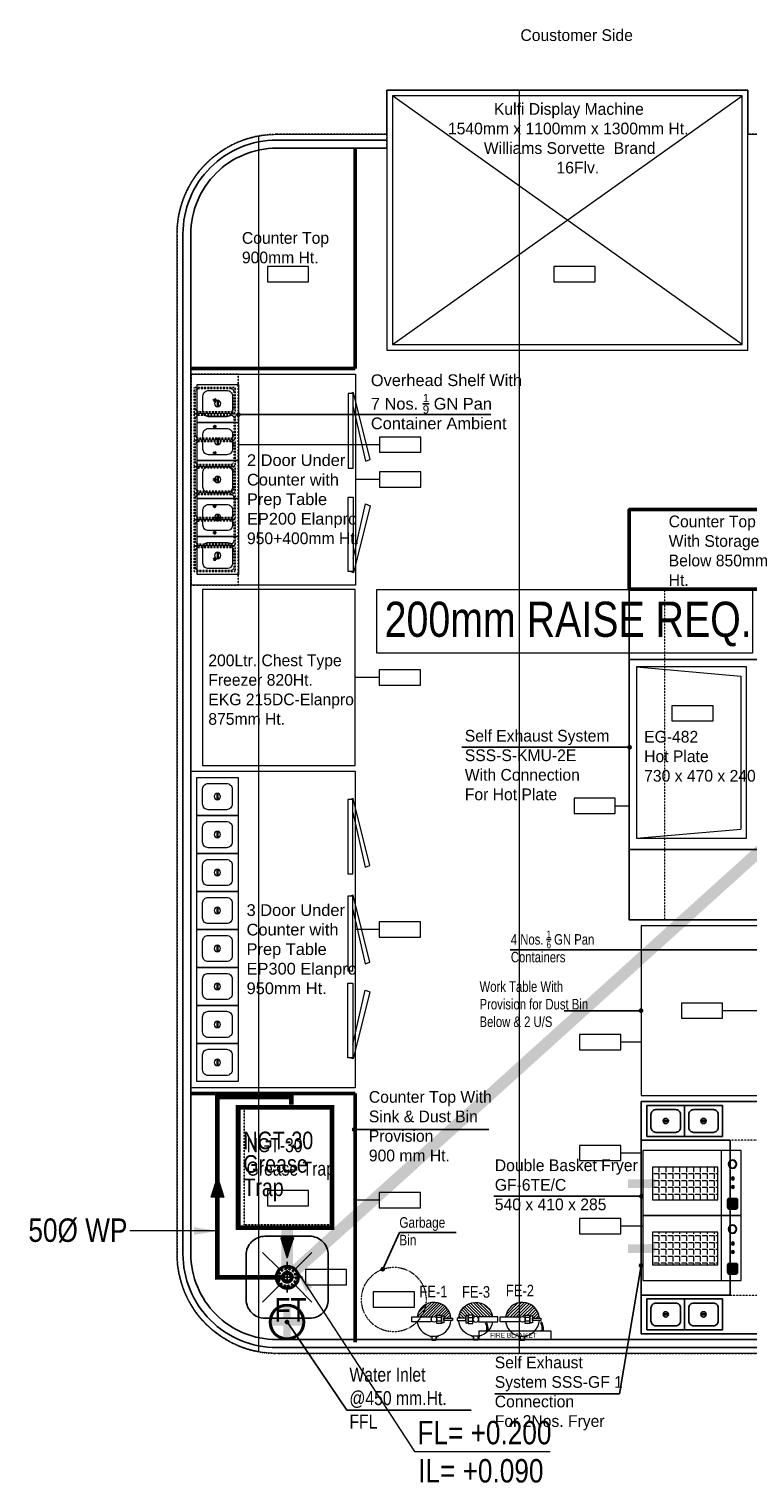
# Model space of a CAD drawing. Header units: millimetres. Extents: x -6389 to 181357, y -73328 to 5324.
# Tile 5 of 19: x -1101 to 1964, y -877 to 5324. Entities that reach past the tile are written whole.
import ezdxf

# ---------------------------------------------------------------- set-up
doc = ezdxf.new("R2010")
doc.units = ezdxf.units.MM
for name, pattern in [('( Hidden )', [0.375, 0.25, -0.125]), ('CENTER', [50.8, 31.75, -6.35, 6.35, -6.35]), ('CONTINOUS', [0]), ('DASHED', [0.75, 0.5, -0.25]), ('HIDDEN', [0.375, 0.25, -0.125])]:
    doc.linetypes.add(name, pattern=pattern)
doc.layers.get('0').update_dxf_attribs({"color": 8, "lineweight": 0})
for name, color, linetype, lineweight in [('00-ABM-GREES TRAP', 6, 'Continuous', 0), ('00-ABM-PHE-DRAINAGE TEXT', 7, 'Continuous', 18), ('00-ABM-WASTE PIPE', 3, 'Continuous', 0), ('1-fire extinguisher', 8, 'Continuous', 0), ('ARCH', 8, 'Continuous', 0), ('Equip Below Side', 8, 'Continuous', 15), ('Equip No.', 8, 'Continuous', 15), ('Equip Top Counter', 8, 'Continuous', 50), ('Equipment Cold', 8, 'Continuous', 0), ('Equipment Hot', 8, 'Continuous', 0), ('Fire Extinguisher', 1, 'Continuous', 0), ('Flow Direction', 1, 'Continuous', 0), ('SUNK', 91, 'Continuous', 13)]:
    doc.layers.add(name, color=color, linetype=linetype, lineweight=lineweight)
for name, color, linetype in [('AR-FURNITURE', 8, 'Continuous'), ('Drainage', 5, 'Continuous'), ('Equipment', 8, 'Continuous'), ('Equipment Name', 8, 'Continuous'), ('Furniture', 8, 'Continuous'), ('Plumbing & Drainage', 8, 'Continuous'), ('TITLE', 7, 'Continuous')]:
    doc.layers.add(name, color=color, linetype=linetype)
doc.styles.add('2.5 Arial_regular_annotative', font='arial.ttf', dxfattribs={"width": 0.8, "height": 2.5})
doc.styles.add('ARIAL', font='arial.ttf', dxfattribs={"width": 0.8})
doc.styles.add('arial 0.80', font='arial.ttf', dxfattribs={"width": 0.8})
doc.styles.add('Raar', font='arial.ttf', dxfattribs={"width": 0.8})
doc.styles.get("Standard").update_dxf_attribs({"font": 'arial.ttf'})
doc.dimstyles.new('Dim100', dxfattribs={"dimtxt": 150, "dimasz": 75, "dimexe": 50, "dimexo": 20, "dimgap": 50, "dimtad": 1, "dimdec": 0, "dimdsep": 46, "dimtxsty": 'Standard', "dimcen": 1, "dimdle": 1, "dimclrd": 8, "dimclre": 8, "dimclrt": 7, "dimaunit": 1, "dimadec": 0, "dimazin": 0, "dimtfac": 0.333333, "dimtdec": 0, "dimtmove": 2, "dimatfit": 3, "dimfxl": 1, "dimtolj": 1, "dimtzin": 0, "dimlwd": -1, "dimlwe": -1, "dimarcsym": 0})
doc.dimstyles.new('TFS-Dim', dxfattribs={"dimtxt": 50, "dimasz": 20, "dimexe": 25, "dimexo": 25, "dimgap": 5, "dimtad": 0, "dimdec": 0, "dimzin": 0, "dimdsep": 46, "dimtxsty": 'Standard', "dimcen": 0.09, "dimclrd": 8, "dimclre": 8, "dimadec": 0, "dimazin": 0, "dimtfac": 1, "dimtdec": 0, "dimtofl": 0, "dimtmove": 0, "dimatfit": 3, "dimldrblk": 'DOT', "dimfxl": 1, "dimtolj": 1, "dimtzin": 0, "dimlwd": -1, "dimlwe": -1, "dimarcsym": 0})

# ---------------------------------------------------------------- blocks, each defined once
blk = doc.blocks.new('A$C53306A0C')
at = {"layer": 'Drainage', "color": 1, "linetype": 'CENTER'}
for p, q in [((0, 65.4), (0, -65.4)), ((-65.4, 0), (65.4, 0))]:
    blk.add_line(p, q, dxfattribs=at)
at = {"layer": 'Drainage', "color": 1}
for centre, radius in [((0, 0), 50), ((0, 0), 49), ((0, 0), 43.6), ((-37.5, -1.1), 3.11), ((-34.8, 15.1), 3.11), ((-25.4, 28.5), 3.11), ((-16.3, 0), 3.11), ((-14.7, 7.1), 3.11), ((0, 0), 16.3), ((-11, 36.5), 3.11), ((-10.2, 12.8), 3.11), ((-3.6, 15.9), 3.11), ((3.6, 15.9), 3.11), ((5.3, 37.4), 3.11), ((10.2, 12.8), 3.11), ((14.7, 7.1), 3.11), ((16.3, 0), 3.11), ((20.5, 31.2), 3.11), ((31.5, 19), 3.11), ((36.1, 3.2), 3.11), ((-32.9, -16.8), 3.11), ((-22, -29), 3.11), ((-14.7, -7.1), 3.11), ((-10.2, -12.8), 3.11), ((-6.8, -35.3), 3.11), ((-3.6, -15.9), 3.11), ((3.6, -15.9), 3.11), ((9.6, -34.3), 3.11), ((10.2, -12.8), 3.11), ((14.7, -7.1), 3.11), ((23.9, -26.3), 3.11), ((33.3, -12.9), 3.11)]:
    blk.add_circle(centre, radius, dxfattribs=at)
blk = doc.blocks.new('A$Cffde96ff')
at = {"layer": 'Equipment'}
for p, q in [((80.2, 255.3), (80.2, 277.4)), ((84.8, 255.3), (84.8, 277.4)), ((905.2, 255.3), (905.2, 277.4)), ((909.8, 255.3), (909.8, 277.4)), ((80.2, 94.3), (80.2, 116.4)), ((84.8, 94.3), (84.8, 116.4)), ((905.2, 94.3), (905.2, 116.4)), ((909.8, 94.3), (909.8, 116.4))]:
    blk.add_line(p, q, dxfattribs=at)
for points in [[(0, 0), (990, 0), (990, 700), (0, 700)], [(165, 380), (825, 380), (825, 0), (165, 0)], [(148.5, 186), (148.5, 347), (16.5, 347), (16.5, 186)], [(973.5, 186), (973.5, 347), (841.5, 347), (841.5, 186)], [(148.5, 25), (148.5, 186), (16.5, 186), (16.5, 25)], [(973.5, 25), (973.5, 186), (841.5, 186), (841.5, 25)]]:
    blk.add_lwpolyline(points, close=True, dxfattribs=at)
for points in [[(131.1, 224.6), (131.1, 308.4, 0.414214), (109.9, 329.6), (55.1, 329.6, 0.414214), (33.9, 308.4), (33.9, 224.6, 0.414214), (55.1, 203.4), (109.9, 203.4, 0.414214)], [(956.1, 224.6), (956.1, 308.4, 0.414214), (934.9, 329.6), (880.1, 329.6, 0.414214), (858.9, 308.4), (858.9, 224.6, 0.414214), (880.1, 203.4), (934.9, 203.4, 0.414214)], [(131.1, 63.6), (131.1, 147.4, 0.414214), (109.9, 168.6), (55.1, 168.6, 0.414214), (33.9, 147.4), (33.9, 63.6, 0.414214), (55.1, 42.4), (109.9, 42.4, 0.414214)], [(956.1, 63.6), (956.1, 147.4, 0.414214), (934.9, 168.6), (880.1, 168.6, 0.414214), (858.9, 147.4), (858.9, 63.6, 0.414214), (880.1, 42.4), (934.9, 42.4, 0.414214)]]:
    blk.add_lwpolyline(points, format="xyb", close=True, dxfattribs=at)
for centre in [(82.5, 266.5), (907.5, 266.5), (82.5, 105.5), (907.5, 105.5)]:
    blk.add_circle(centre, 11.2, dxfattribs=at)
at = {"layer": 'Equipment Hot', "color": 251, "linetype": 'DASHED', "ltscale": 0.1}
blk.add_lwpolyline([(825, 380), (825, 700), (165, 700), (165, 380)], close=True, dxfattribs=at)
blk = doc.blocks.new('A$Cda68514a')
at = {"layer": 'Equipment'}
for points in [[(0, 0), (1410, 0), (1410, 750), (0, 750)], [(300, 0), (1110, 0), (1110, 600), (300, 600)]]:
    blk.add_lwpolyline(points, close=True, dxfattribs=at)
at = {"layer": 'Equipment Hot', "color": 251, "linetype": 'DASHED', "ltscale": 0.1}
blk.add_lwpolyline([(0, 150), (1410, 150), (1410, 600), (0, 600)], close=True, dxfattribs=at)
blk = doc.blocks.new('A$Cc2d630f2')
at = {"layer": 'Equipment Hot'}
for p, q in [((0, -470), (38.8, -24.1)), ((38.8, -24.1), (691.2, -24.1)), ((730, -470), (691.2, -24.1))]:
    blk.add_line(p, q, dxfattribs=at)
blk.add_lwpolyline([(0, -470), (730, -470), (730, 0), (0, 0)], close=True, dxfattribs=at)
blk = doc.blocks.new('A$C79334EE4')
at = {"layer": 'Equipment', "linetype": 'Continuous'}
h = blk.add_hatch(color=2, dxfattribs=at)
h.dxf.hatch_style = 1
h.paths.add_polyline_path([(-289, -17.4, 0.414214), (-297.9, -26.4), (-297.9, -62.2, 0.414214), (-289, -71.1), (-253.1, -71.1, 0.414214), (-244.2, -62.2), (-244.2, -26.4, 0.414214), (-253.1, -17.4)])
at = {"layer": 'Equipment Hot', "linetype": 'Continuous'}
h = blk.add_hatch(color=1, dxfattribs=at)
h.dxf.hatch_style = 1
h.paths.add_polyline_path([(-194, -42.5, -1), (-177.8, -42.5, -1)])
h = blk.add_hatch(color=2, dxfattribs=at)
h.dxf.hatch_style = 1
h.paths.add_polyline_path([(-151.1, -42.5, -1), (-135, -42.5, -1)])
h = blk.add_hatch(color=256, dxfattribs=at)
h.dxf.hatch_style = 1
h.paths.add_polyline_path([(-47.7, -44.2, 1), (-92.5, -44.2, 1)])
h.paths.add_polyline_path([(-52.2, -44.2, 1), (-88, -44.2, 1)], flags=16)
h = blk.add_hatch(dxfattribs=at)
h.set_pattern_fill('ANGLE', color=251, scale=5, angle=180)
h.set_pattern_definition([(180, (-22666009.724, 7389327.643), (-4e-15, -34.925), [25.4, -9.525]), (270, (-22666009.724, 7389327.643), (34.925, -6e-15), [25.4, -9.525])])
h.paths.add_polyline_path([(-251.1, -449.9), (-85.3, -449.9), (-85.3, -119), (-251.1, -119)])
blk.add_line((-330, -100), (0, -100), dxfattribs=at)
for points in [[(-330, 0), (0, 0), (0, -500), (-330, -500)], [(-251.1, -119), (-85.3, -119), (-85.3, -449.9), (-251.1, -449.9)]]:
    blk.add_lwpolyline(points, close=True, dxfattribs=at)
blk.add_lwpolyline([(-289, -17.4), (-253.1, -17.4, -0.414214), (-244.2, -26.4), (-244.2, -62.2, -0.414214), (-253.1, -71.1), (-289, -71.1, -0.414214), (-297.9, -62.2), (-297.9, -26.4, -0.414214)], format="xyb", close=True, dxfattribs=at)
at = {"layer": 'Equipment Hot', "const_width": 44.2}
blk.add_lwpolyline([(-168.2, -435.5), (-169.2, -575.4)], dxfattribs=at)
at = {"layer": 'Equipment Hot', "linetype": 'Continuous'}
for centre, radius in [((-185.9, -42.5), 8.06), ((-143.1, -42.5), 8.06), ((-70.1, -44.2), 22.4), ((-70.1, -44.2), 17.9)]:
    blk.add_circle(centre, radius, dxfattribs=at)
blk.add_ellipse((-271.2, -44.3), major_axis=(0, -21.2), ratio=0.192581, dxfattribs=at)
blk = doc.blocks.new('A$C1844cc84')
at = {"layer": 'Equipment Hot', "xscale": -0.84, "yscale": 0.84, "zscale": 0.84, "rotation": 359.9999999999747}
for p in [(0, 0), (277.2, 0)]:
    blk.add_blockref('A$C79334EE4', p, dxfattribs=at)
blk = doc.blocks.new('_Dot')
at = {"color": 0, "linetype": 'ByBlock', "lineweight": -2}
blk.add_line((-0.5, 0), (-1, 0), dxfattribs=at)
at = {"color": 0, "linetype": 'ByBlock', "const_width": 0.5}
blk.add_lwpolyline([(-0.25, 0, 1), (0.25, 0, 1)], format="xyb", close=True, dxfattribs=at)
blk = doc.blocks.new('A$C69FA7B89')
at = {"layer": 'Equipment Cold'}
for p, q in [((85.8, 94.4), (85.8, 67.6)), ((90.3, 94.4), (90.3, 67.6))]:
    blk.add_line(p, q, dxfattribs=at)
blk.add_lwpolyline([(0, 0), (176, 0), (176, 162), (0, 162)], close=True, dxfattribs=at)
blk.add_lwpolyline([(48.9, 25), (127.1, 25, 0.414214), (151, 48.9), (151, 113.1, 0.414214), (127.1, 137), (48.9, 137, 0.414214), (25, 113.1), (25, 48.9, 0.414214)], format="xyb", close=True, dxfattribs=at)
blk.add_circle((88, 81), 13.6, dxfattribs=at)
blk = doc.blocks.new('A$C182004D1')
at = {"layer": 'Equipment Cold'}
for points in [[(1350, 0), (0, 0), (0, 700), (1350, 700)], [(445.5, 31.3), (445.5, 9.1), (128.3, 9.1), (128.3, 31.3)], [(499.2, 31.3), (499.2, 9.1), (816.5, 9.1), (816.5, 31.3)], [(912.3, 31.3), (912.3, 9.1), (1229.6, 9.1), (1229.6, 31.3)]]:
    blk.add_lwpolyline(points, close=True, dxfattribs=at)
at = {"layer": 'Equipment Cold', "elevation": 45.6}
for points in [[(184, 9.1), (416.8, -42.6), (409.1, -63.5), (123.4, 7.6), (128.3, 20.9)], [(760.7, 9.1), (527.9, -42.6), (535.6, -63.5), (821.3, 7.6), (816.5, 20.9)], [(1173.9, 9.1), (941.1, -42.6), (948.7, -63.5), (1234.5, 7.6), (1229.6, 20.9)]]:
    blk.add_lwpolyline(points, dxfattribs=at)
at = {"layer": 'Equipment Cold', "xscale": -1, "rotation": 270.000000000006}
for p in [(27, 499), (189, 499), (351, 499), (513, 499), (675, 499), (837, 499), (999, 499), (1161, 499)]:
    blk.add_blockref('A$C69FA7B89', p, dxfattribs=at)
blk = doc.blocks.new('A$C8ce71252')
at = {"layer": 'Equipment Cold'}
for points in [[(700, 900), (700, 0), (0, 0), (0, 900)], [(668.7, 499.2), (690.9, 499.2), (690.9, 816.5), (668.7, 816.5)], [(668.7, 374.7), (690.9, 374.7), (690.9, 57.4), (668.7, 57.4)]]:
    blk.add_lwpolyline(points, close=True, dxfattribs=at)
at = {"layer": 'Equipment Cold', "elevation": 45.6}
for points in [[(690.9, 760.7), (742.6, 527.9), (763.5, 535.6), (692.4, 821.3), (679.1, 816.5)], [(690.9, 113.1), (742.6, 345.9), (763.5, 338.3), (692.4, 52.5), (679.1, 57.4)]]:
    blk.add_lwpolyline(points, dxfattribs=at)
at = {"layer": 'Equipment Cold', "xscale": -1}
for p in [(201, 693), (201, 531), (201, 369), (201, 207), (201, 45)]:
    blk.add_blockref('A$C69FA7B89', p, dxfattribs=at)
blk = doc.blocks.new('A$C5ec08ca7')
at = {"layer": 'Equipment', "linetype": 'DASHED', "ltscale": 0.03}
for p, q in [((84.3, -49.8), (90.7, -58.9)), ((85.3, -49.1), (91.7, -58.2))]:
    blk.add_line(p, q, dxfattribs=at)
blk.add_lwpolyline([(176, -108), (176, 0), (0, 0), (0, -108)], close=True, dxfattribs=at)
blk.add_lwpolyline([(171.3, -87), (171.3, -21, 0.414214), (155, -4.7), (21, -4.7, 0.414214), (4.7, -21), (4.7, -87, 0.414214), (21, -103.3), (155, -103.3, 0.414214)], format="xyb", close=True, dxfattribs=at)
blk.add_circle((88, -54), 5.61, dxfattribs=at)
blk = doc.blocks.new('hwi')
at = {"layer": 'Plumbing & Drainage'}
h = blk.add_hatch(color=256, dxfattribs=at)
edge = h.paths.add_edge_path(flags=17)
edge.add_arc((0, -4.69), 4.31, 0, 360)
edge = h.paths.add_edge_path()
edge.add_arc((0, -4.69), 4.69, 0, 360)
h = blk.add_hatch(color=256, dxfattribs=at)
h.paths.add_polyline_path([(-4.69, -4.69), (-4.31, -4.69, -0.414214), (0, -0.38), (0, 0, 0.414214)])
h.paths.add_polyline_path([(4.31, -4.69), (4.69, -4.69, 0.414214), (0, 0), (0, -0.38, -0.414214)])
h.paths.add_polyline_path([(0, -9), (0, -9.38, 0.414214), (4.69, -4.69), (4.31, -4.69, -0.414214)])
at = {"layer": 'Plumbing & Drainage', "const_width": 1.88}
for points in [[(0, -9.38), (0, 0)], [(-4.69, -4.69), (4.69, -4.69)]]:
    blk.add_lwpolyline(points, dxfattribs=at)
at = {"layer": 'Plumbing & Drainage'}
for radius in [4.69, 4.31]:
    blk.add_circle((0, -4.69), radius, dxfattribs=at)
blk = doc.blocks.new('A$C4A5E5D4D')
at = {"layer": 'Fire Extinguisher', "color": 3, "linetype": 'Continuous', "lineweight": 0, "ltscale": 250}
for p, q in [((-13.1, 118.7), (13.1, 118.7)), ((-13.1, 15.3), (-13.1, 118.7)), ((13.1, 118.7), (13.1, 15.3)), ((-91.1, 11.5), (-111.9, 11.5)), ((-111.9, 11.5), (-111.9, -11.5)), ((-91.1, 11.5), (-111.9, 11.5)), ((-111.9, 11.5), (-111.9, -11.5)), ((-91.1, 23.1), (-91.1, 11.5)), ((13.1, 15.3), (-13.1, 15.3)), ((-111.9, -11.5), (-91.1, -11.5)), ((-91.1, -11.5), (-111.9, -11.5)), ((-91.1, -11.5), (-91.1, -23.1)), ((-22.6, -15.3), (22.6, -15.3)), ((-22.6, -40), (-22.6, -15.3)), ((22.6, -40), (-22.6, -40)), ((-18.2, -40), (18.2, -40)), ((-18.2, -53.1), (-18.2, -40)), ((18.2, -53.1), (-18.2, -53.1)), ((-9.5, -40), (-9.5, -15.3)), ((-5.8, -53.1), (5.8, -53.1)), ((-5.8, -98.3), (-5.8, -53.1)), ((5.8, -53.1), (5.8, -98.3)), ((9.5, -40), (9.5, -15.3)), ((18.2, -40), (18.2, -53.1)), ((22.6, -15.3), (22.6, -40)), ((5.8, -98.3), (-5.8, -98.3))]:
    blk.add_line(p, q, dxfattribs=at)
at = {"layer": 'Fire Extinguisher', "color": 3, "linetype": 'Continuous'}
for p, q in [((90.4, 4.9, 0), (13.1, 82.2, 0)), ((87.1, 24.5, 0), (24.5, 87.1, 0)), ((89.9, -10.9, 0), (13.1, 65.9, 0)), ((87.1, -24.4, 0), (13.1, 49.6, 0)), ((82.8, -36.4, 0), (13.1, 33.3, 0)), ((77.3, -47.2, 0), (13.1, 17, 0)), ((32.9, -84.3, 0), (5.8, -57.2, 0)), ((20.5, -88.2, 0), (5.8, -73.5, 0)), ((12.8, -15.3, 0), (9.5, -12, 0)), ((70.5, -56.7, 0), (15.2, -1.4, 0)), ((44, -79.1, 0), (18, -53.1, 0)), ((53.9, -72.7, 0), (21.2, -40, 0)), ((62.7, -65.2, 0), (22.6, -25.1, 0)), ((6.3, -90.3, 0), (5.8, -89.9, 0))]:
    blk.add_line(p, q, dxfattribs=at)
at = {"layer": 'Fire Extinguisher', "color": 3, "linetype": 'Continuous', "lineweight": 0, "ltscale": 250}
blk.add_circle((0, 0), 15.3, dxfattribs=at)
for start, end in [(98.33622, 266.30554), (273.69446, 81.66378)]:
    blk.add_arc((0, 0), 90.5, start, end, dxfattribs=at)
blk = doc.blocks.new('A$C670B0A22')
at = {"layer": 'Fire Extinguisher', "color": 6, "linetype": 'Continuous', "lineweight": 0, "ltscale": 250}
for p, q in [((-13.1, 118.7), (13.1, 118.7)), ((-13.1, 15.3), (-13.1, 118.7)), ((13.1, 118.7), (13.1, 15.3)), ((-91.1, 11.5), (-111.9, 11.5)), ((-111.9, 11.5), (-111.9, -11.5)), ((-91.1, 11.5), (-111.9, 11.5)), ((-111.9, 11.5), (-111.9, -11.5)), ((-91.1, 23.1), (-91.1, 11.5)), ((13.1, 15.3), (-13.1, 15.3)), ((-111.9, -11.5), (-91.1, -11.5)), ((-91.1, -11.5), (-111.9, -11.5)), ((-91.1, -11.5), (-91.1, -23.1)), ((-22.6, -15.3), (22.6, -15.3)), ((-22.6, -40), (-22.6, -15.3)), ((22.6, -40), (-22.6, -40)), ((-18.2, -40), (18.2, -40)), ((-18.2, -53.1), (-18.2, -40)), ((18.2, -53.1), (-18.2, -53.1)), ((-9.5, -40), (-9.5, -15.3)), ((-5.8, -53.1), (5.8, -53.1)), ((-5.8, -98.3), (-5.8, -53.1)), ((5.8, -53.1), (5.8, -98.3)), ((9.5, -40), (9.5, -15.3)), ((18.2, -40), (18.2, -53.1)), ((22.6, -15.3), (22.6, -40)), ((5.8, -98.3), (-5.8, -98.3))]:
    blk.add_line(p, q, dxfattribs=at)
at = {"layer": 'Fire Extinguisher', "color": 6, "linetype": 'Continuous'}
for p, q in [((90.5, 0.7, 0), (13.1, 78.1, 0)), ((88.5, 19.1, 0), (19.1, 88.5, 0)), ((78.1, 45.7, 0), (45.7, 78.1, 0)), ((75.7, -49.7, 0), (10.8, 15.3, 0)), ((89.4, -14.4, 0), (13.1, 61.8, 0)), ((86.2, -27.6, 0), (13.1, 45.5, 0)), ((81.6, -39.2, 0), (13.1, 29.2, 0)), ((29.9, -85.4, 0), (5.8, -61.3, 0)), ((8.7, -15.3, 0), (7, -13.6, 0)), ((41.3, -80.5, 0), (14, -53.1, 0)), ((68.7, -59, 0), (14.5, -4.8, 0)), ((51.5, -74.4, 0), (18.2, -41.1, 0)), ((60.6, -67.2, 0), (22.6, -29.2, 0)), ((17.1, -88.9, 0), (5.8, -77.6, 0))]:
    blk.add_line(p, q, dxfattribs=at)
at = {"layer": 'Fire Extinguisher', "color": 6, "linetype": 'Continuous', "lineweight": 0, "ltscale": 250}
blk.add_circle((0, 0), 15.3, dxfattribs=at)
for start, end in [(98.33622, 266.30554), (273.69446, 81.66378)]:
    blk.add_arc((0, 0), 90.5, start, end, dxfattribs=at)
blk = doc.blocks.new('A$C2E8A5E6F')
at = {"layer": 'Fire Extinguisher', "color": 1, "linetype": 'Continuous', "lineweight": 0, "ltscale": 250}
for p, q in [((-13.1, 118.7), (13.1, 118.7)), ((-13.1, 15.3), (-13.1, 118.7)), ((13.1, 118.7), (13.1, 15.3)), ((-91.1, 11.5), (-111.9, 11.5)), ((-111.9, 11.5), (-111.9, -11.5)), ((-91.1, 11.5), (-111.9, 11.5)), ((-111.9, 11.5), (-111.9, -11.5)), ((-91.1, 23.1), (-91.1, 11.5)), ((13.1, 15.3), (-13.1, 15.3)), ((-111.9, -11.5), (-91.1, -11.5)), ((-91.1, -11.5), (-111.9, -11.5)), ((-91.1, -11.5), (-91.1, -23.1)), ((-22.6, -15.3), (22.6, -15.3)), ((-22.6, -40), (-22.6, -15.3)), ((22.6, -40), (-22.6, -40)), ((-18.2, -40), (18.2, -40)), ((-18.2, -53.1), (-18.2, -40)), ((18.2, -53.1), (-18.2, -53.1)), ((-9.5, -40), (-9.5, -15.3)), ((-5.8, -53.1), (5.8, -53.1)), ((-5.8, -98.3), (-5.8, -53.1)), ((5.8, -53.1), (5.8, -98.3)), ((9.5, -40), (9.5, -15.3)), ((18.2, -40), (18.2, -53.1)), ((22.6, -15.3), (22.6, -40)), ((5.8, -98.3), (-5.8, -98.3))]:
    blk.add_line(p, q, dxfattribs=at)
at = {"layer": 'Fire Extinguisher', "linetype": 'Continuous'}
for p, q in [((13.4, 89.5), (89.5, 13.4)), ((34.1, 83.8), (83.8, 34.1)), ((12.5, 15.3), (76.4, -48.6)), ((13.1, 74.8), (90.5, -2.6)), ((13.1, 59.8), (89.1, -16.2)), ((13.1, 44.7), (86, -28.2)), ((13.1, 29.7), (81.7, -38.9)), ((5.8, -53.1), (35.8, -83.1)), ((5.8, -68.2), (24.7, -87.1)), ((9.6, -11.9), (13, -15.3)), ((15.1, -2.3), (70.1, -57.3)), ((18.2, -50.5), (45.8, -78.1)), ((22.6, -24.8), (62.9, -65.1)), ((22.6, -39.9), (54.8, -72)), ((5.8, -83.2), (12.3, -89.7))]:
    blk.add_line(p, q, dxfattribs=at)
at = {"layer": 'Fire Extinguisher', "color": 1, "linetype": 'Continuous', "lineweight": 0, "ltscale": 250}
blk.add_circle((0, 0), 15.3, dxfattribs=at)
for start, end in [(98.33622, 266.30554), (273.69446, 81.66378)]:
    blk.add_arc((0, 0), 90.5, start, end, dxfattribs=at)
blk = doc.blocks.new('arrow direction')
at = {"linetype": 'Continuous'}
h = blk.add_hatch(dxfattribs=at)
h.set_pattern_fill('ANSI31', color=256, scale=1.5)
h.set_pattern_definition([(45, (14896.56726, 162392.98008), (-0.13258252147, 0.13258252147), [])])
h.paths.add_polyline_path([(-46.3, -29.7), (46.3, 0), (24.2, 7.1), (-46.3, 29.7)])
blk.add_lwpolyline([(-46.3, -29.7), (46.3, 0), (46.3, 0), (-46.3, 29.7)], close=True, dxfattribs=at)
blk = doc.blocks.new('A$C77533C9D')
at = {"layer": 'AR-FURNITURE', "linetype": '( Hidden )', "ltscale": 0.001}
blk.add_line((424.1, 4816.1), (424.1, 4875.1), dxfattribs=at)
blk.add_lwpolyline([(1964.1, 4875.1), (4305.1, 4875.1, -0.414214), (4730.1, 4450.1), (4730.1, 100.1, -0.414214), (4305.1, -324.9), (-44.9, -324.9, -0.414214), (-469.9, 100.1), (-469.9, 4450.1, -0.414214), (-44.9, 4875.1), (424.1, 4875.1)], format="xyb", dxfattribs=at)
at = {"layer": 'Equip Below Side', "linetype": 'HIDDEN', "ltscale": 0.2}
blk.add_lwpolyline([(190.7, 724.2), (-184.3, 724.2), (-184.3, 224.2), (190.7, 224.2)], close=True, dxfattribs=at)
blk.add_circle((454.4, -94.9), 137.7, dxfattribs=at)
at = {"layer": 'Equip No.'}
for p, q in [((393.5, 3551.2), (-209.4, 3551.2)), ((393.5, 3402.5), (290.6, 3402.5)), ((392, 2558.3), (289.1, 2558.3)), ((1398.8, 2010.4), (1458.3, 2010.4)), ((392, 1483.3), (289.1, 1483.3)), ((2028.6, 1137.1), (1856.4, 1137.1)), ((1508.3, 1002.8), (1422.2, 1002.8)), ((1508.3, 530), (1422.2, 530)), ((392, 329.3), (289.1, 329.3)), ((1515.6, 218), (1422.2, 218))]:
    blk.add_line(p, q, dxfattribs=at)
for points in [[(-84.8, 4245.9), (91.2, 4245.9), (91.2, 4310.8), (-84.8, 4310.8)], [(1136.3, 4245.9), (1312.3, 4245.9), (1312.3, 4310.8), (1136.3, 4310.8)], [(393.5, 3518.7), (569.5, 3518.7), (569.5, 3583.7), (393.5, 3583.7)], [(393.5, 3370), (569.5, 3370), (569.5, 3434.9), (393.5, 3434.9)], [(392, 2525.8), (567.9, 2525.8), (567.9, 2590.8), (392, 2590.8)], [(1640.3, 2372.8), (1816.2, 2372.8), (1816.2, 2437.8), (1640.3, 2437.8)], [(1222.9, 1977.9), (1398.8, 1977.9), (1398.8, 2042.9), (1222.9, 2042.9)], [(392, 1450.8), (567.9, 1450.8), (567.9, 1515.8), (392, 1515.8)], [(1680.5, 1104.7), (1856.4, 1104.7), (1856.4, 1169.6), (1680.5, 1169.6)], [(1246.3, 970.3), (1422.2, 970.3), (1422.2, 1035.2), (1246.3, 1035.2)], [(1246.3, 497.6), (1422.2, 497.6), (1422.2, 562.5), (1246.3, 562.5)], [(-84.8, 304.6), (91.2, 304.6), (91.2, 369.5), (-84.8, 369.5)], [(392, 296.8), (567.9, 296.8), (567.9, 361.8), (392, 361.8)], [(1246.3, 185.6), (1422.2, 185.6), (1422.2, 250.5), (1246.3, 250.5)], [(77.3, -32.5), (253.2, -32.5), (253.2, 32.5), (77.3, 32.5)], [(366.4, -127.4), (542.4, -127.4), (542.4, -62.5), (366.4, -62.5)]]:
    blk.add_lwpolyline(points, close=True, dxfattribs=at)
at = {"layer": 'Equip Top Counter'}
for p, q in [((289.1, 4816.1), (289.1, 3876.5)), ((289.1, 3876.5), (-410.9, 3876.5)), ((289.1, 783.3), (-410.9, 783.3)), ((289.1, 783.3), (289.1, -276.9))]:
    blk.add_line(p, q, dxfattribs=at)
blk.add_lwpolyline([(1458.3, 2934.4), (2979.4, 2934.4), (2979.4, 3274.6), (1458.3, 3274.6)], close=True, dxfattribs=at)
at = {"layer": 'Equipment'}
for p, q in [((-36.3, 36.8), (-105, 106.3)), ((36.3, 36.8), (105, 106.3)), ((-36.3, -36.8), (-104.9, -106.4)), ((36.3, -36.8), (105, -106.3))]:
    blk.add_line(p, q, dxfattribs=at)
at = {"layer": 'Equipment', "linetype": 'DASHED', "ltscale": 0.03}
blk.add_lwpolyline([(-209.4, 2952.5), (-209.4, 3852.5), (-409.4, 3852.5), (-409.4, 2952.5)], close=True, dxfattribs=at)
at = {"layer": 'Equipment', "lineweight": 0, "ltscale": 50}
blk.add_lwpolyline([(1508.3, 774.8), (2208.3, 774.8), (2208.3, 1499.4), (1508.3, 1499.4)], close=True, dxfattribs=at)
at = {"layer": 'Equipment'}
blk.add_lwpolyline([(175.1, -94.9), (174.9, 95.2, 0.414214), (94.9, 175.1), (-95.2, 174.9, 0.414214), (-175.1, 94.9), (-174.9, -95.2, 0.414214), (-94.9, -175.1), (95.2, -174.9, 0.414214)], format="xyb", close=True, dxfattribs=at)
blk.add_circle((0, 0), 23.5, dxfattribs=at)
at = {"layer": 'Equipment Cold', "lineweight": 15}
for p, q in [((449.1, 3978.8), (1939.1, 5038.8)), ((1939.1, 3978.8), (449.1, 5038.8))]:
    blk.add_line(p, q, dxfattribs=at)
at = {"layer": 'Equipment Cold'}
for points in [[(1964.1, 5063.8), (424.1, 5063.8), (424.1, 3953.8), (1964.1, 3953.8)], [(1939.1, 5038.8), (449.1, 5038.8), (449.1, 3978.8), (1939.1, 3978.8)], [(-360.9, 2183.3), (289.1, 2183.3), (289.1, 2933.3), (-360.9, 2933.3)]]:
    blk.add_lwpolyline(points, close=True, dxfattribs=at)
at = {"layer": 'Furniture'}
for points in [[(3471.1, -299.9), (-44.9, -299.9, -0.414214), (-444.9, 100.1), (-444.9, 4450.1, -0.414214), (-44.9, 4850.1), (424.1, 4850.1)], [(3471.1, -265.9), (-44.9, -265.9, -0.414214), (-410.9, 100.1), (-410.9, 4450.1, -0.414214), (-44.9, 4816.1), (424.1, 4816.1)]]:
    blk.add_lwpolyline(points, format="xyb", dxfattribs=at)
at = {"layer": 'Plumbing & Drainage', "linetype": 'DASHED', "ltscale": 0.1}
blk.add_lwpolyline([(190.7, 724.2), (-184.3, 724.2), (-184.3, 224.2), (190.7, 224.2)], close=True, dxfattribs=at)
at = {"layer": 'Equipment', "rotation": 270}
for name, p in [('A$Cda68514a', (1458.3, 2934.4)), ('A$Cffde96ff', (1508.3, 749.1))]:
    blk.add_blockref(name, p, dxfattribs=at)
at = {"layer": 'Equipment Cold'}
blk.add_blockref('A$C8ce71252', (-409.4, 2952.5), dxfattribs=at)
at = {"layer": 'Equipment Cold', "rotation": 90}
blk.add_blockref('A$C182004D1', (289.1, 808.3), dxfattribs=at)
at = {"layer": 'Equipment Hot', "rotation": 270}
blk.add_blockref('A$Cc2d630f2', (1958.6, 2603.1), dxfattribs=at)
at = {"layer": 'Equipment Hot', "ltscale": 50, "rotation": 270}
blk.add_blockref('A$C1844cc84', (1935.6, 541.3), dxfattribs=at)
at = {"layer": 'Plumbing & Drainage', "xscale": 16.01676022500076, "yscale": 16.01676022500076, "zscale": 16.01676022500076}
blk.add_blockref('hwi', (-1, -115.7), dxfattribs=at)
at = {"layer": 'TITLE'}
for p in [(-397.4, 3795.3), (-397.4, 3682.3), (-397.4, 3569.4), (-397.4, 3456.5), (-397.4, 3343.5), (-397.4, 3230.6), (-397.4, 3117.7)]:
    blk.add_blockref('A$C5ec08ca7', p, dxfattribs=at)
at = {"layer": 'Equipment Name', "char_height": 50, "attachment_point": 1}
for s, insert in [('\\pi1142.74863,t1942.74863;{\\fCentury Gothic|b0|i0|c0|p34;Coustomer Side}', (-148.4, 5323.1)), ('\\pi1054.67929,t1854.67929;{\\fCentury Gothic|b0|i0|c0|p34;Kulfi Display Machine\\P\\pi858.62219,t1658.62219;1540mm x 1100mm x 1300mm Ht.\\P\\pi1011.7833,t1811.7833;Williams Sorvette  Brand\\P\\pi1321.4366,t2121.4366;16Flv.}', (-173.5, 5008.2))]:
    blk.add_mtext_dynamic_manual_height_columns(s, width=2811.126, gutter_width=1, heights=[0], dxfattribs=dict(at, insert=insert))
for s, insert, width in [('\\pt800;{\\fCentury Gothic|b0|i0|c0|p34;Counter Top 900mm Ht.}', (-193.2, 4458.1), 544.561), ('\\A1;Overhead Shelf With \\P7 Nos. {\\H0.7x;\\S1/9;} GN Pan Container Ambient', (356.5, 3851.2, 1129.1), 667.569), ('\\A1;\\P2 Door Under Counter with \\PPrep Table\\PEP200 Elanpro\\P\\pt800;{\\A0;\\fCentury Gothic|b0|i0|c0|p34;950+400mm Ht.}', (-171.7, 3593.7, 1129.1), 667.569), ('\\A1;\\pt800;{\\fCentury Gothic|b0|i0|c0|p34;Counter Top With Storage Below 850mm Ht.}', (1626.3, 3248.9, -116045.6), 495.277), ('\\pt800;{\\fCentury Gothic|b0|i0|c0|p34;200Ltr. Chest Type Freezer 820Ht.\\PEKG 215DC-Elanpro\\P875mm Ht.}', (-336.5, 2656.4), 667.569), ('\\pt800;{\\fCentury Gothic|b0|i0|c0|p34;Self Exhaust System SSS-S-KMU-2E\\PWith Connection \\PFor Hot Plate}', (757, 2334.8, -162.6), 667.569), ('\\pt800;{\\fCentury Gothic|b0|i0|c0|p34;EG-482\\PHot Plate\\P730 x 470 x 240}', (1521.7, 2330.6), 614.07), ('\\A1;\\P3 Door Under Counter with \\PPrep Table\\PEP300 Elanpro\\P950mm Ht.', (-173.3, 1674.5, 1129.1), 667.569), ('\\pt800;{\\fCentury Gothic|b0|i0|c0|p34;Counter Top With Sink & Dust Bin Provision\\P900 mm Ht.}', (348, 794.4), 530.434), ('\\pt800;{\\fCentury Gothic|b0|i0|c0|p34;Double Basket Fryer GF-6TE/C\\P540 x 410 x 285}', (885, 502.6), 614.07), ('\\pt800;{\\fCentury Gothic|b0|i0|c0|p34;Self Exhaust System SSS-GF 1\\PConnection \\PFor 2Nos. Fryer}', (884.8, -338.2), 571.681)]:
    blk.add_mtext(s, dxfattribs=dict(at, insert=insert, width=width))
at = {"layer": 'Equipment Name', "char_height": 45, "width": 478.931, "attachment_point": 1, "rotation": 0, "style": 'ARIAL'}
for s, insert in [('\\A1;\\pt720;{\\fCentury Gothic|b0|i0|c0|p34;4 Nos. \\H0.7x;\\S1/6;\\H1.42857x; GN Pan Containers}', (953.3, 1478.9)), ('\\pt720;{\\fCentury Gothic|b0|i0|c0|p34;Work Table With Provision for Dust Bin Below & 2 U/S}', (820, 1262.4)), ('Garbage \\PBin', (477.9, 256.2, 74.3))]:
    blk.add_mtext(s, dxfattribs=dict(at, insert=insert))
at = {"layer": 'Equipment Name', "insert": (-173.2, 593.3), "char_height": 60, "width": 415.898, "attachment_point": 1, "style": 'Raar'}
blk.add_mtext('NGT-30\\PGrease Trap', dxfattribs=at)
at = {"layer": 'Plumbing & Drainage', "ltscale": 10, "insert": (265.1, -385.4, 0), "char_height": 60, "width": 2565.397, "attachment_point": 1, "rotation": 360, "style": 'ARIAL'}
blk.add_mtext('Water Inlet \\P@450 mm.Ht.\\PFFL', dxfattribs=at)
at = {"layer": 'Equipment Name'}
for points, override in [([(-208.4, 3679.3), (867.3, 3679.3)], {"dimgap": 5, "dimtad": 0, "dimfxl": 50, "dimfxlon": 1, "dimtfill": 1, "dimtfillclr": 256, "dimarcsym": 1}), ([(1459.4, 2260.5), (744.7, 2260.5)], {"dimgap": 5, "dimtad": 0, "dimfxl": 80000, "dimfxlon": 1, "dimtfill": 1}), ([(2018.1, 1396.4), (949.8, 1396.4)], {"dimgap": 5, "dimtad": 0, "dimfxl": 80000, "dimfxlon": 1, "dimtfill": 1}), ([(1508.3, 1137.1), (1181, 1137.1)], {"dimgap": 5, "dimtad": 0, "dimfxl": 50, "dimfxlon": 1, "dimtfill": 1}), ([(285.3, 630.1), (858.9, 630.1)], {"dimgap": 5, "dimtad": 0}), ([(1510.3, 345.3), (880.7, 345.3)], {"dimgap": 5, "dimtad": 0, "dimfxl": 37.5}), ([(407.3, 34.5), (478.1, 191.6), (720.6, 191.6)], {"dimgap": 5, "dimtad": 0, "dimfxl": 50, "dimfxlon": 1, "dimtfill": 1})]:
    blk.add_leader(points, dimstyle='TFS-Dim', override=override, dxfattribs=at)
blk.add_leader([(1508.3, 50.4), (1417, -497.5), (884.9, -497.5)], dimstyle='TFS-Dim', dxfattribs=at)
at = {"layer": 'Plumbing & Drainage'}
blk.add_leader([(-1, -190.8), (254.2, -567.4), (783.6, -567.4)], dimstyle='TFS-Dim', override={"dimfxl": 50, "dimfxlon": 1, "dimtfill": 1, "dimtfillclr": 256, "dimarcsym": 1}, dxfattribs=at)

msp = doc.modelspace()

# ---------------------------------------------------------------- hatches: boundary and pattern name
at = {"layer": 'SUNK', "linetype": 'ByBlock'}
h = msp.add_hatch(dxfattribs=at)
h.set_pattern_fill('ANSI31', color=256, scale=350, angle=45)
h.set_pattern_definition([(90, (15435.7, -1343.9), (-1111.25, 0), [])])
h.paths.add_polyline_path([(-469.9, 100.1, 0.414214), (-44.9, -324.9), (4071.1, -324.9), (4305.1, -324.9, 0.414214), (4730.1, 100.1), (4730.1, 4450.1, 0.414214), (4305.1, 4875.1), (1964.1, 4875.1), (1964.1, 5063.8), (424.1, 5063.8), (424.1, 4875.1), (-44.9, 4875.1, 0.414214), (-469.9, 4450.1)])

# ---------------------------------------------------------------- linework, layer by layer
at = {"layer": '00-ABM-GREES TRAP', "color": 6, "const_width": 20}
msp.add_lwpolyline([(190.7, 724.2), (190.7, 212.2), (-209.3, 212.2), (-209.3, 724.2)], close=True, dxfattribs=at)
at = {"layer": '00-ABM-PHE-DRAINAGE TEXT', "elevation": -0.1}
msp.add_lwpolyline([(381.7, 2933.8), (1983.7, 2933.8), (1983.7, 2661.3), (381.7, 2661.3)], close=True, dxfattribs=at)
at = {"layer": '00-ABM-WASTE PIPE', "linetype": 'CONTINOUS', "ltscale": 0.009, "const_width": 50}
msp.add_lwpolyline([(38.2, 32.3), (4618.4, 4171.1)], dxfattribs=at)
at = {"layer": '00-ABM-WASTE PIPE', "color": 5, "const_width": 20}
msp.add_lwpolyline([(-23.5, 0), (-297.6, 0), (-297.6, 769.2), (17.4, 769.2), (17.4, 736.2)], dxfattribs=at)
at = {"layer": '00-ABM-WASTE PIPE', "const_width": 50}
msp.add_lwpolyline([(0, 50), (0, 212.2)], dxfattribs=at)
at = {"layer": '00-ABM-WASTE PIPE', "color": 5, "const_width": 5}
msp.add_lwpolyline([(0, 25, 1), (0, -25, 1), (0, 25, 0.041214)], format="xyb", dxfattribs=at)
at = {"layer": 'Fire Extinguisher'}
msp.add_lwpolyline([(1123.7, -265.9), (818.8, -265.9), (818.8, -227.8), (1123.7, -227.8)], close=True, dxfattribs=at)
for points in [[(855.1, -227.8), (855.8, -225.4), (858.3, -215.2), (853.6, -203.9), (851.2, -191.6), (841.3, -191), (851, -208.9), (850.1, -218.4), (848.6, -229.6), (848.6, -226.9), (848.6, -226.3)], [(1091, -227.8), (1091.7, -225.4), (1094.2, -215.2), (1089.5, -203.9), (1087.1, -191.6), (1077.2, -191), (1086.9, -208.9), (1086, -218.4), (1084.5, -229.6), (1084.5, -226.9), (1084.5, -226.3)]]:
    msp.add_open_spline(points, degree=3, knots=[45.919736, 45.919736, 45.919736, 45.919736, 117.751274, 355.813113, 404.916164, 451.597473, 562.986011, 755.471642, 805.849052, 820.345688, 820.345688, 820.345688, 820.345688], dxfattribs=at)
at = {"layer": 'SUNK', "linetype": 'ByBlock'}
msp.add_lwpolyline([(4071.1, -324.9), (-44.9, -324.9, -0.414214), (-469.9, 100.1), (-469.9, 4450.1, -0.414214), (-44.9, 4875.1), (424.1, 4875.1), (424.1, 5063.8), (1964.1, 5063.8), (1964.1, 4875.1), (4305.1, 4875.1, -0.414214), (4730.1, 4450.1), (4730.1, 100.1, -0.414214), (4305.1, -324.9), (4071.1, -324.9)], format="xyb", dxfattribs=at)

# ---------------------------------------------------------------- block references
at = {"layer": '1-fire extinguisher', "yscale": 0.8, "zscale": 0.8}
for name, p, xscale, rotation in [('A$C2E8A5E6F', (625.7, -179.4), 0.8, 90), ('A$C670B0A22', (803.5, -179.4), -0.8, 270), ('A$C4A5E5D4D', (1002.6, -179.4), 0.8, 90)]:
    msp.add_blockref(name, p, dxfattribs=dict(at, xscale=xscale, rotation=rotation))
at = {"layer": 'ARCH'}
msp.add_blockref('A$C77533C9D', (0, 0), dxfattribs=at)
at = {"layer": 'Drainage', "ltscale": 0.25, "xscale": -1, "rotation": 180}
msp.add_blockref('A$C53306A0C', (0, 0), dxfattribs=at)
at = {"layer": 'Flow Direction', "rotation": 270}
for p, xscale, yscale, zscale in [((-297.6, 384.6), -0.9206537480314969, 0.9206537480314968, 0.9206537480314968), ((-0.1, 124.9), 0.9206537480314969, 0.9206537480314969, 0.9206537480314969)]:
    msp.add_blockref('arrow direction', p, dxfattribs=dict(at, xscale=xscale, yscale=yscale, zscale=zscale))

# ---------------------------------------------------------------- texts
at = {"layer": '00-ABM-GREES TRAP', "color": 6, "insert": (-187.3, 621.1), "char_height": 75, "width": 415.898, "attachment_point": 1, "line_spacing_factor": 0.8, "style": 'Raar'}
msp.add_mtext('NGT-30\\PGrease Trap', dxfattribs=at)
at = {"layer": '00-ABM-PHE-DRAINAGE TEXT', "linetype": 'ByBlock', "style": 'arial 0.80', "width": 0.8}
for s, p in [('50%%C WP', (-1103.6, 150.9, 0)), ('FT', (-54.2, -188.7, 0)), ('FL= +0.200', (555, -712.6, 0)), ('IL= +0.090', (558.1, -875.4, 0))]:
    msp.add_text(s, height=100, dxfattribs=at).set_placement(p)
at = {"layer": 'Fire Extinguisher', "color": 7, "style": '2.5 Arial_regular_annotative', "width": 0.8}
for s, p in [('FE-1', (563.2, -86, 0)), ('FE-3', (744.9, -87.2, 0)), ('FE-2', (932.1, -81.7, 0))]:
    msp.add_text(s, height=49.51, dxfattribs=at).set_placement(p)
at = {"layer": 'Fire Extinguisher', "style": 'ARIAL'}
msp.add_text('FIRE BLANKET', height=20, dxfattribs=at).set_placement((865, -257.1, 2354.2))
at = {"layer": 'SUNK', "linetype": 'ByBlock', "style": 'arial 0.80', "width": 0.8}
msp.add_text('200mm RAISE REQ.', height=150, dxfattribs=at).set_placement((415.3, 2731.6, -0.1))

# ---------------------------------------------------------------- leaders
at = {"layer": '00-ABM-PHE-DRAINAGE TEXT'}
for points in [[(-297.6, 197.4), (-671.4, 197.4)], [(38.2, 32.3, 0), (542.3, -742.9, 0), (1121.6, -742.9, 0)]]:
    msp.add_leader(points, dimstyle='Dim100', override={"dimasz": 100, "dimtad": 0, "dimclrd": 256, "dimfxl": 37.5, "dimtfill": 1, "dimarcsym": 1}, dxfattribs=at)

doc.saveas('drawing.dxf')
